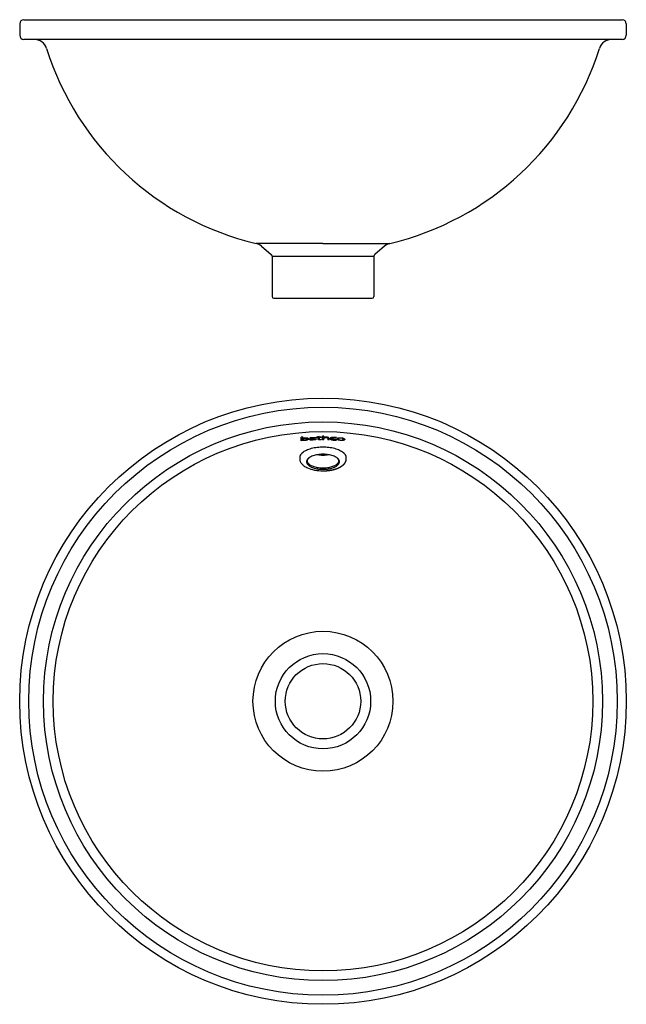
# Model space of a CAD drawing. Header units: millimetres. Extents: x 599 to 1520, y 145 to 746.
# Tile 1 of 3: x 599 to 969, y 145 to 746. Entities that reach past the tile are written whole.
import ezdxf

# ---------------------------------------------------------------- set-up
doc = ezdxf.new("R2010")
doc.units = ezdxf.units.MM
doc.header["$MEASUREMENT"] = 0

msp = doc.modelspace()

# ---------------------------------------------------------------- linework, layer by layer
for p, q in [((601.17, 746.27), (966.17, 746.27)), ((598.67, 743.77), (598.67, 736.77)), ((968.67, 743.77), (968.67, 736.77)), ((966.17, 734.27), (601.17, 734.27)), ((783.67, 609.7), (742.82, 609.7)), ((746.11, 608.04), (752.14, 602.99)), ((783.67, 609.7), (824.52, 609.7)), ((821.23, 608.04), (815.21, 602.99)), ((752.67, 601.84), (814.67, 601.84)), ((752.67, 601.84), (752.67, 577.27)), ((814.67, 601.84), (814.67, 577.27)), ((815.21, 602.99), (815.21, 602.99)), ((753.67, 576.27), (813.67, 576.27)), ((770.43, 489.28), (770.43, 491.48)), ((771.21, 491.54), (771.21, 490.71)), ((771.21, 489.53), (771.21, 489.34)), ((775.34, 490.06), (775.34, 490.08)), ((775.92, 490.88), (775.91, 491.04)), ((775.92, 490.88), (775.92, 491.11)), ((778.44, 490.72), (778.44, 490.81)), ((778.49, 489.75), (778.48, 489.94)), ((779.66, 491.15), (779.66, 491.35)), ((780.62, 491.37), (780.62, 491.68)), ((780.62, 491.37), (780.62, 491.64)), ((780.63, 490.24), (780.63, 491.17)), ((781.39, 491.76), (781.39, 491.38)), ((781.4, 491.18), (781.4, 490.21)), ((782.5, 491.39), (782.5, 491.19)), ((782.61, 490.07), (782.63, 489.85)), ((783.39, 489.83), (783.39, 492.02)), ((784.15, 491.19), (784.15, 492.02)), ((784.16, 490.67), (784.16, 490.73)), ((784.16, 489.83), (784.16, 490.67)), ((784.16, 490.17), (784.16, 490.11)), ((787.35, 489.81), (787.35, 489.88)), ((791.74, 490.92), (791.81, 491.14)), ((791.81, 489.66), (791.74, 489.9))]:
    msp.add_line(p, q)
for radius in [185, 179.5, 170.5, 164.57, 42.7, 29.06, 23]:
    msp.add_circle((783.67, 330.23), radius)
for centre, radius, start, end in [((601.17, 743.77), 2.5, 90, 180), ((966.17, 743.77), 2.5, 360, 90), ((601.17, 736.77), 2.5, 180, 270), ((607.42, 726.27), 8, 17.44784, 89.2972), ((959.93, 726.27), 8, 90.7028, 162.55216), ((966.17, 736.77), 2.5, 270, 0), ((783.67, 781.67), 176.75, 197.44784, 256.63679), ((783.67, 781.67), 176.75, 283.36321, 342.55216), ((740.97, 601.91), 8, 50.00001, 76.61928), ((826.37, 601.91), 8, 103.38072, 129.99999), ((751.17, 601.84), 1.5, 0, 49.96126), ((816.17, 601.84), 1.5, 130.03874, 180), ((753.67, 577.27), 1, 180, 270), ((813.67, 577.27), 1, 270, 0), ((783.67, 330.23), 161.79, 94.41713, 94.69463), ((783.56, 330.23), 159.58, 94.43918, 94.72053), ((801.89, 466.94), 38.81, 142.23822, 142.25378), ((786.54, 330.74), 159.98, 92.9068, 92.92687), ((809.53, 403.78), 91.59, 109.81863, 109.83722), ((783.67, 330.23), 159.6, 91.58883, 91.86101), ((783.67, 330.23), 161.16, 91.08451, 91.42637), ((783.67, 330.23), 160.96, 91.08432, 91.42815), ((796.63, 343.43), 149.12, 95.86757, 96.16439), ((783.67, 330.23), 161.16, 90.41615, 90.81135), ((783.67, 330.23), 160.96, 90.41665, 90.80777), ((783.67, 330.23), 161.79, 90, 90.10084), ((783.67, 330.23), 159.59, 90, 90.10223), ((783.67, 330.23), 161.79, 89.83013, 90), ((783.67, 330.23), 159.59, 89.82464, 90), ((783.67, 330.23), 160.96, 89.82454, 89.82925), ((783.76, 330.23), 159.59, 88.70974, 88.98874), ((783.64, 500.31), 19.82, 260.57852, 270.0837), ((783.7, 500.31), 19.82, 269.9163, 279.42134)]:
    msp.add_arc(centre, radius, start, end)
for points, knots in [([(772.64, 490.82), (772.53, 490.82), (772.33, 490.8), (772.05, 490.75), (771.8, 490.69), (771.6, 490.62), (771.43, 490.53), (771.3, 490.42), (771.22, 490.3), (771.19, 490.21), (771.19, 490.17), (771.19, 490.12), (771.21, 490.03), (771.29, 489.9), (771.41, 489.8), (771.58, 489.72), (771.78, 489.66), (772.11, 489.62), (772.39, 489.62), (772.58, 489.63), (772.68, 489.64), (772.86, 489.66), (773.12, 489.71), (773.35, 489.77), (773.54, 489.85), (773.7, 489.94), (773.81, 490.06), (773.88, 490.18), (773.9, 490.27), (773.9, 490.32), (773.9, 490.36), (773.89, 490.45), (773.82, 490.57), (773.72, 490.67), (773.57, 490.74), (773.4, 490.79), (773.08, 490.84), (772.83, 490.84), (772.64, 490.82)], [0, 0, 0, 0, 0.327399, 0.608973, 0.861769, 1.074101, 1.267008, 1.432622, 1.576108, 1.701138, 1.701138, 1.701138, 1.84025, 1.986885, 2.141979, 2.326027, 2.529972, 2.768422, 3.342533, 3.342533, 3.342533, 3.639277, 3.902259, 4.133104, 4.34512, 4.525922, 4.682613, 4.823184, 4.953914, 4.953914, 4.953914, 5.088755, 5.222043, 5.360069, 5.517671, 5.7033, 5.909791, 6.466055, 6.466055, 6.466055, 6.466055]), ([(771.21, 490.7), (771.24, 490.72), (771.32, 490.76), (771.52, 490.84), (771.83, 490.92), (772.24, 490.99), (772.53, 491.02), (772.69, 491.03), (772.85, 491.04), (773.16, 491.05), (773.58, 491.04), (773.93, 491.01), (774.23, 490.94), (774.45, 490.85), (774.62, 490.71), (774.72, 490.55), (774.74, 490.42), (774.74, 490.36), (774.74, 490.29), (774.71, 490.17), (774.59, 490), (774.41, 489.85), (774.16, 489.72), (773.86, 489.61), (773.37, 489.48), (772.97, 489.43), (772.69, 489.41), (772.6, 489.41), (772.44, 489.4), (772.14, 489.39), (771.82, 489.39), (771.49, 489.44), (771.3, 489.49), (771.21, 489.53)], [0, 0, 0, 0, 0.123061, 0.276472, 0.646533, 1.062554, 1.530407, 1.530407, 1.530407, 2.027573, 2.4375, 2.793036, 3.092436, 3.338695, 3.535949, 3.720941, 3.913163, 3.913163, 3.913163, 4.096316, 4.289551, 4.521719, 4.797521, 5.122172, 5.483014, 6.323825, 6.323825, 6.323825, 6.588697, 6.821715, 7.210653, 7.535511, 7.81715, 7.81715, 7.81715, 7.81715]), ([(775.92, 491.11), (776.03, 491.14), (776.27, 491.18), (776.53, 491.21), (776.78, 491.24), (777.04, 491.26), (777.31, 491.28), (777.44, 491.28), (777.58, 491.29), (777.85, 491.29), (778.22, 491.28), (778.52, 491.26), (778.77, 491.21), (778.96, 491.14), (779.1, 491.05), (779.18, 490.92), (779.2, 490.82), (779.2, 490.78), (779.21, 490.44), (779.23, 490.11), (779.25, 489.77)], [0, 0, 0, 0, 0.396172, 0.792343, 0.792343, 1.192124, 1.591904, 1.591904, 1.591904, 2.023466, 2.392103, 2.695581, 2.943347, 3.142663, 3.300093, 3.441708, 3.586316, 3.586316, 3.586316, 6.83094, 6.83094, 6.83094, 6.83094]), ([(782.63, 489.85), (782.61, 489.84), (782.55, 489.83), (782.43, 489.82), (782.2, 489.8), (782, 489.79), (781.86, 489.79), (781.76, 489.79), (781.56, 489.79), (781.29, 489.8), (781.08, 489.83), (780.91, 489.88), (780.78, 489.93), (780.69, 490.01), (780.64, 490.12), (780.63, 490.2), (780.63, 490.24)], [0, 0, 0, 0, 0.080411, 0.166629, 0.360156, 0.770541, 0.770541, 0.770541, 1.096695, 1.360394, 1.574827, 1.744561, 1.879548, 1.989569, 2.095513, 2.227706, 2.227706, 2.227706, 2.227706]), ([(781.4, 490.21), (781.41, 490.19), (781.42, 490.16), (781.47, 490.1), (781.58, 490.04), (781.77, 490.02), (781.92, 490.01), (782.01, 490.01), (782.03, 490.01), (782.07, 490.01), (782.16, 490.02), (782.34, 490.03), (782.5, 490.05), (782.61, 490.07)], [0, 0, 0, 0, 0.055143, 0.106407, 0.23254, 0.417359, 0.68197, 0.68197, 0.68197, 0.749101, 0.819012, 0.953339, 1.286996, 1.286996, 1.286996, 1.286996]), ([(784.16, 490.67), (784.16, 490.7), (784.17, 490.79), (784.24, 490.89), (784.36, 490.99), (784.52, 491.07), (784.72, 491.13), (785.05, 491.19), (785.31, 491.2), (785.5, 491.19), (785.59, 491.19), (785.75, 491.19), (785.98, 491.17), (786.16, 491.13), (786.32, 491.09), (786.44, 491.03), (786.52, 490.95), (786.57, 490.85), (786.57, 490.78), (786.58, 490.75), (786.58, 490.43), (786.58, 490.12), (786.58, 489.8)], [0, 0, 0, 0, 0.114388, 0.23929, 0.390649, 0.569523, 0.773192, 1.011573, 1.561824, 1.561824, 1.561824, 1.8316, 2.05476, 2.243795, 2.402973, 2.530895, 2.643144, 2.739747, 2.851081, 2.851081, 2.851081, 5.885266, 5.885266, 5.885266, 5.885266]), ([(787.35, 489.79), (787.35, 490.1), (787.35, 490.41), (787.35, 490.72), (787.35, 490.77), (787.33, 490.88), (787.25, 491.03), (787.11, 491.14), (786.92, 491.23), (786.69, 491.3), (786.39, 491.35), (786.03, 491.38), (785.76, 491.39), (785.62, 491.39), (785.48, 491.39), (785.19, 491.39), (784.79, 491.36), (784.44, 491.29), (784.25, 491.23), (784.17, 491.19)], [0, 0, 0, 0, 2.989715, 2.989715, 2.989715, 3.159427, 3.314684, 3.486981, 3.687028, 3.928577, 4.229695, 4.592157, 5.015297, 5.015297, 5.015297, 5.458142, 5.900988, 6.343833, 6.786679, 6.786679, 6.786679, 6.786679]), ([(791.74, 489.9), (791.55, 489.88), (791.28, 489.87), (790.9, 489.86), (790.71, 489.86), (790.61, 489.87), (790.49, 489.87), (790.25, 489.89), (789.93, 489.93), (789.63, 490), (789.38, 490.07), (789.17, 490.17), (789.01, 490.27), (788.9, 490.39), (788.87, 490.49), (788.87, 490.53), (788.87, 490.57), (788.89, 490.67), (788.99, 490.79), (789.15, 490.88), (789.36, 490.96), (789.62, 491.01), (789.93, 491.05), (790.29, 491.06), (790.54, 491.06), (790.68, 491.05), (790.71, 491.05), (790.78, 491.05), (790.93, 491.03), (791.25, 491), (791.53, 490.95), (791.74, 490.92)], [0, 0, 0, 0, 0.586859, 0.880288, 1.173717, 1.173717, 1.173717, 1.536742, 1.869522, 2.169431, 2.432086, 2.667484, 2.854337, 3.013454, 3.141715, 3.141715, 3.141715, 3.275771, 3.421008, 3.602043, 3.818058, 4.087277, 4.40413, 4.765189, 5.162345, 5.162345, 5.162345, 5.265898, 5.370334, 5.604662, 6.236966, 6.236966, 6.236966, 6.236966]), ([(794.57, 491.04), (794.4, 491.05), (794.08, 491.07), (793.63, 491.06), (793.22, 491.02), (792.87, 490.95), (792.58, 490.86), (792.37, 490.73), (792.23, 490.58), (792.2, 490.45), (792.2, 490.4), (792.2, 490.34), (792.24, 490.21), (792.37, 490.04), (792.58, 489.88), (792.86, 489.75), (793.2, 489.63), (793.77, 489.5), (794.22, 489.45), (794.54, 489.43), (794.71, 489.41), (795.04, 489.4), (795.5, 489.41), (795.91, 489.44), (796.26, 489.51), (796.54, 489.61), (796.75, 489.73), (796.89, 489.89), (796.91, 490.01), (796.91, 490.07), (796.91, 490.14), (796.88, 490.27), (796.75, 490.44), (796.54, 490.59), (796.26, 490.72), (795.92, 490.84), (795.35, 490.97), (794.89, 491.02), (794.57, 491.04)], [0, 0, 0, 0, 0.497017, 0.953917, 1.355547, 1.720994, 2.030116, 2.265227, 2.464006, 2.631933, 2.631933, 2.631933, 2.814863, 3.01828, 3.280651, 3.585646, 3.955991, 4.359384, 5.318824, 5.318824, 5.318824, 5.841197, 6.299331, 6.703041, 7.061813, 7.366374, 7.602508, 7.801745, 7.970659, 7.970659, 7.970659, 8.16255, 8.366617, 8.616102, 8.921241, 9.295087, 9.703793, 10.673028, 10.673028, 10.673028, 10.673028]), ([(794.57, 489.65), (794.45, 489.66), (794.23, 489.68), (793.92, 489.73), (793.66, 489.79), (793.44, 489.87), (793.26, 489.97), (793.13, 490.08), (793.04, 490.21), (793.02, 490.3), (793.03, 490.35), (793.03, 490.39), (793.04, 490.48), (793.13, 490.6), (793.27, 490.69), (793.45, 490.76), (793.67, 490.81), (794.05, 490.85), (794.34, 490.85), (794.55, 490.83), (794.66, 490.83), (794.87, 490.81), (795.17, 490.76), (795.43, 490.69), (795.66, 490.61), (795.84, 490.51), (795.98, 490.4), (796.07, 490.28), (796.09, 490.19), (796.09, 490.15), (796.09, 490.1), (796.07, 490.01), (795.99, 489.9), (795.85, 489.8), (795.67, 489.73), (795.45, 489.67), (795.07, 489.63), (794.78, 489.64), (794.57, 489.65)], [0, 0, 0, 0, 0.345493, 0.663469, 0.935474, 1.164101, 1.359979, 1.533093, 1.683087, 1.819816, 1.819816, 1.819816, 1.950461, 2.083082, 2.242769, 2.437591, 2.672895, 2.930857, 3.560481, 3.560481, 3.560481, 3.892927, 4.194073, 4.469168, 4.703617, 4.914008, 5.086723, 5.230278, 5.360935, 5.360935, 5.360935, 5.48694, 5.626921, 5.787118, 5.986356, 6.214993, 6.473152, 7.105393, 7.105393, 7.105393, 7.105393]), ([(783.67, 471.82), (782.92, 471.82), (781.44, 471.89), (779.32, 472.23), (777.42, 472.78), (776.03, 473.41), (775.14, 474), (774.6, 474.46), (774.18, 474.93), (773.87, 475.45), (773.7, 475.97), (773.65, 476.5), (773.75, 477.06), (774.03, 477.68), (774.55, 478.34), (775.34, 478.99), (776.35, 479.57), (777.55, 480.07), (778.9, 480.47), (780.39, 480.77), (782, 480.96), (783.67, 481.03), (785.35, 480.96), (786.95, 480.77), (788.45, 480.47), (789.8, 480.07), (791, 479.57), (792.01, 478.99), (792.79, 478.34), (793.32, 477.68), (793.6, 477.06), (793.69, 476.5), (793.65, 475.97), (793.47, 475.45), (793.16, 474.93), (792.75, 474.46), (792.2, 474), (791.31, 473.41), (789.93, 472.78), (788.03, 472.23), (785.91, 471.89), (784.42, 471.82), (783.67, 471.82)], [0, 0, 0, 0, 2.246606, 4.461732, 6.429873, 8.164553, 8.998936, 9.63316, 10.299185, 10.881474, 11.423374, 11.945281, 12.471303, 13.120924, 13.963882, 14.987618, 16.15353, 17.45761, 18.883106, 20.375517, 22.027498, 23.71738, 25.407253, 27.059227, 28.551648, 29.977164, 31.281248, 32.447142, 33.470862, 34.313818, 34.963444, 35.489467, 36.011374, 36.553275, 37.135567, 37.801593, 38.435816, 39.270196, 41.004875, 42.973019, 45.188143, 47.43475, 47.43475, 47.43475, 47.43475]), ([(783.67, 470.68), (781.96, 470.68), (780.26, 470.83), (777.08, 471.44), (775.62, 471.89), (774.35, 472.47), (773.55, 472.84), (772.82, 473.26), (772.19, 473.74), (771.75, 474.08), (771.35, 474.45), (771, 474.85), (770.59, 475.33), (770.25, 475.86), (769.79, 477), (769.67, 477.59), (769.67, 478.19), (769.67, 478.48), (769.67, 478.78), (769.67, 479.08)], [0, 0, 0, 0, 5.158412, 5.158412, 10.274277, 10.274277, 10.274277, 13.508908, 13.508908, 13.508908, 15.789117, 15.789117, 15.789117, 18.516315, 18.516315, 21.173511, 21.173511, 21.173511, 22.173511, 22.173511, 22.173511, 22.173511])]:
    msp.add_open_spline(points, degree=3, knots=knots)
for points, weights, degree, knots in [([(778.45, 489.93), (778.37, 489.89), (778.18, 489.82), (777.84, 489.74), (777.46, 489.69), (777.18, 489.67), (777.04, 489.67), (776.94, 489.66), (776.72, 489.66), (776.41, 489.66), (776.1, 489.68), (775.91, 489.7), (775.83, 489.72), (775.74, 489.74), (775.58, 489.78), (775.43, 489.86), (775.35, 489.96), (775.34, 490.03), (775.34, 490.06), (775.34, 490.12), (775.39, 490.22), (775.59, 490.36), (775.92, 490.47), (776.21, 490.54), (776.37, 490.56), (776.51, 490.59), (776.8, 490.63), (777.11, 490.65), (777.25, 490.67), (777.56, 490.69), (777.86, 490.7), (778.16, 490.71), (778.25, 490.72), (778.35, 490.72), (778.44, 490.72)], [1, 1, 1, 1, 1, 1, 1, 1, 1, 1, 1, 1, 1, 1, 1, 1, 1, 1, 1, 1, 1, 1, 1, 1, 1, 1, 1, 1, 1, 0.999842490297, 0.999842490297, 1, 1, 1, 1], 3, [0, 0, 0, 0, 0.429609, 0.859219, 1.288828, 1.718438, 1.718438, 1.718438, 2.037458, 2.356477, 2.675497, 2.994517, 2.994517, 2.994517, 3.340266, 3.686016, 4.031765, 4.377515, 4.377515, 4.377515, 4.895634, 5.413753, 5.931873, 6.449992, 6.449992, 6.449992, 6.889716, 7.32944, 7.32944, 7.32944, 8.237302, 8.237302, 8.237302, 8.51634, 8.51634, 8.51634, 8.51634]), ([(778.44, 490.72), (778.44, 490.74), (778.44, 490.76), (778.44, 490.78), (778.44, 490.8), (778.43, 490.86), (778.38, 490.93), (778.3, 490.99), (778.2, 491.03), (778.05, 491.06), (777.8, 491.09), (777.59, 491.09), (777.44, 491.08), (777.37, 491.08), (777.24, 491.07), (776.98, 491.05), (776.54, 491.01), (776.17, 490.94), (775.92, 490.88)], [1, 0.999906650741, 0.999906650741, 1, 1, 1, 1, 1, 1, 1, 1, 1, 1, 1, 1, 1, 1, 1, 1], 3, [0, 0, 0, 0, 0.053731, 0.053731, 0.053731, 0.137927, 0.216931, 0.308786, 0.427211, 0.564818, 0.740151, 1.193201, 1.193201, 1.193201, 1.396667, 1.597196, 1.964159, 2.732828, 2.732828, 2.732828, 2.732828]), ([(778.38, 490.51), (778.19, 490.5), (777.85, 490.49), (777.39, 490.46), (777.02, 490.43), (776.71, 490.38), (776.48, 490.33), (776.3, 490.26), (776.19, 490.18), (776.16, 490.11), (776.16, 490.08), (776.16, 490.06), (776.17, 490.02), (776.23, 489.98), (776.31, 489.94), (776.47, 489.9), (776.74, 489.88), (776.97, 489.88), (777.11, 489.88), (777.21, 489.89), (777.4, 489.9), (777.68, 489.93), (777.91, 489.98), (778.1, 490.04), (778.25, 490.12), (778.36, 490.21), (778.43, 490.32), (778.44, 490.4), (778.43, 490.44), (778.43, 490.47), (778.43, 490.49), (778.43, 490.51)], [1, 1, 1, 1, 1, 1, 1, 1, 1, 1, 1, 1, 1, 1, 1, 1, 1, 1, 1, 1, 1, 1, 1, 1, 1, 1, 1, 1, 1, 0.999852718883, 0.999852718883, 1], 3, [0, 0, 0, 0, 0.567741, 1.013022, 1.388986, 1.689379, 1.930683, 2.112138, 2.240573, 2.338364, 2.338364, 2.338364, 2.393442, 2.457491, 2.544361, 2.652663, 2.958273, 3.356, 3.356, 3.356, 3.666395, 3.942529, 4.180559, 4.379961, 4.542617, 4.680311, 4.801835, 4.923682, 4.923682, 4.923682, 4.992847, 4.992847, 4.992847, 4.992847]), ([(791.81, 491.14), (791.4, 491.2), (791, 491.24), (790.59, 491.26), (790.41, 491.26), (790.06, 491.27), (789.56, 491.25), (789.12, 491.21), (788.75, 491.13), (788.45, 491.03), (788.23, 490.9), (788.08, 490.74), (788.05, 490.61), (788.05, 490.55), (788.05, 490.49), (788.09, 490.37), (788.23, 490.2), (788.45, 490.06), (788.74, 489.93), (789.1, 489.82), (789.69, 489.71), (790.16, 489.67), (790.5, 489.65), (790.61, 489.65), (790.84, 489.64), (791.16, 489.64), (791.48, 489.64), (791.7, 489.65), (791.81, 489.66)], [1, 0.999015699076, 0.999015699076, 1, 1, 1, 1, 1, 1, 1, 1, 1, 1, 1, 1, 1, 1, 1, 1, 1, 1, 1, 1, 1, 1, 1, 1, 1, 1], 3, [0, 0, 0, 0, 1.224848, 1.224848, 1.224848, 1.766897, 2.269039, 2.713434, 3.092661, 3.404333, 3.659277, 3.862031, 4.039643, 4.039643, 4.039643, 4.217067, 4.425003, 4.68248, 5.006353, 5.37741, 5.799121, 6.806382, 6.806382, 6.806382, 7.141323, 7.476263, 7.811204, 8.146145, 8.146145, 8.146145, 8.146145]), ([(769.67, 479.08), (769.67, 485.51), (783.67, 485.51), (797.67, 485.51), (797.67, 479.08)], [1, 0.707106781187, 1, 0.707106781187, 1], 2, [21.991149, 21.991149, 21.991149, 43.982297, 43.982297, 65.973446, 65.973446, 65.973446]), ([(783.67, 472.49), (774.17, 472.49), (774.17, 476.86), (774.17, 477.97), (775.34, 478.95)], [1, 0.707106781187, 1, 0.904326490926, 0.871156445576], 2, [0, 0, 0, 15.707566, 15.707566, 20.83844, 20.83844, 20.83844]), ([(797.67, 479.08), (797.67, 478.78), (797.67, 478.48), (797.67, 478.19), (797.67, 478.15), (797.67, 478.12), (797.67, 478.09), (797.63, 477.32), (797.48, 476.76), (797.01, 475.74), (796.71, 475.28), (796.35, 474.85), (796, 474.45), (795.6, 474.08), (795.15, 473.74), (794.52, 473.26), (793.8, 472.84), (792.99, 472.47), (791.72, 471.89), (790.27, 471.44), (787.08, 470.83), (785.39, 470.68), (783.67, 470.68)], [1, 1, 1, 1, 0.999654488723, 0.999654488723, 1, 1, 1, 1, 1, 1, 1, 1, 1, 1, 1, 1, 1, 1, 1, 1, 1], 3, [0, 0, 0, 0, 1, 1, 1, 1.101644, 1.101644, 1.101644, 3.656646, 3.656646, 6.052555, 6.052555, 6.052555, 8.332764, 8.332764, 8.332764, 11.567395, 11.567395, 11.567395, 16.68326, 16.68326, 21.841669, 21.841669, 21.841669, 21.841669]), ([(792.01, 478.95), (793.17, 477.97), (793.17, 476.86), (793.17, 472.49), (783.67, 472.49)], [0.871154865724, 0.904324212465, 1, 0.707106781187, 1], 2, [41.991704, 41.991704, 41.991704, 47.122699, 47.122699, 62.830266, 62.830266, 62.830266])]:
    msp.add_rational_spline(points, weights, degree=degree, knots=knots)

doc.saveas('drawing.dxf')
